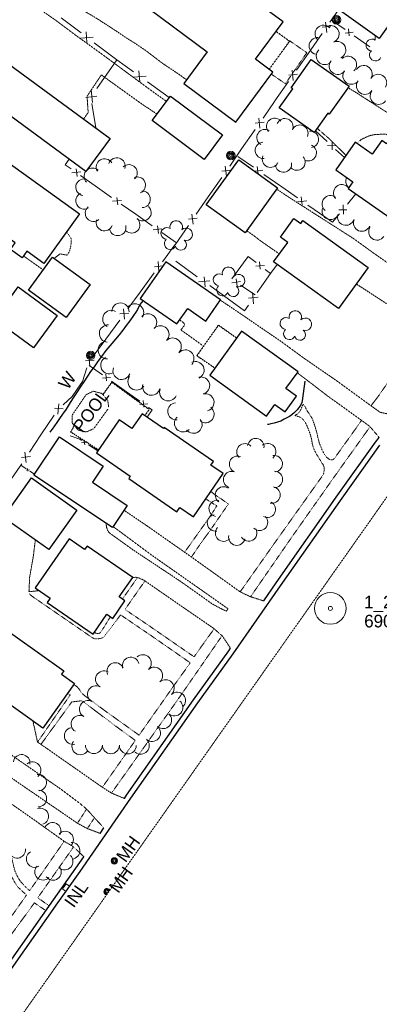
# Model space of a CAD drawing. Extents: x 863487 to 870045, y 569252 to 575761.
# Tile 22 of 66: x 865524 to 865694, y 571542 to 572008. Entities that reach past the tile are written whole.
import ezdxf
from ezdxf.enums import TextEntityAlignment as Align

# ---------------------------------------------------------------- set-up
doc = ezdxf.new("R2010")
doc.units = 0
doc.header["$LTSCALE"] = 0.005
doc.header["$MEASUREMENT"] = 0
doc.linetypes.add('DGN Style 3', pattern=[37.5, 25, -12.5])
doc.linetypes.add('DGN Style 5', pattern=[20, 10, -10])
for name, color, linetype, lineweight in [('E_BLD_Name', 241, 'Continuous', 15), ('E_DRN_Grate', 5, 'Continuous', 15), ('E_DWY', 2, 'DGN Style 3', 15), ('E_LAND_Vegetation', 3, 'Continuous', 15), ('E_MAP_Limits', 3, 'DGN Style 3', 15), ('E_MAP_PassPoints', 40, 'Continuous', 15), ('E_MISCPROP', 30, 'Continuous', 15), ('E_MISCPROP_Dash', 241, 'DGN Style 3', 15), ('E_MISCPROP_HvyDash', 241, 'DGN Style 3', 25), ('E_MISCPROP_HvyLine', 241, 'Continuous', 25), ('E_MISCPROP_Railing', 30, 'Continuous', 15), ('E_PATH_Sidewalk', 2, 'DGN Style 5', 15), ('E_RDWY', 21, 'Continuous', 25), ('E_WAL', 40, 'Continuous', 25)]:
    doc.layers.add(name, color=color, linetype=linetype, lineweight=lineweight)
doc.styles.add('Style-IGR_FONT_0', font='IGR_FONT_0.shx')
doc.styles.add('Style-IGR_FONT_1', font='IGR_FONT_1.shx')

# ---------------------------------------------------------------- blocks, each defined once
blk = doc.blocks.new('PP')
at = {"layer": 'E_MAP_PassPoints', "color": 40, "linetype": 'Continuous', "lineweight": 0}
for radius in [7.5, 0.96]:
    blk.add_circle((0, 0), radius, dxfattribs=at)
blk = doc.blocks.new('INLT')
at = {"layer": 'E_MISCPROP_Railing', "color": 40, "linetype": 'Continuous', "lineweight": 0, "flags": 128}
blk.add_lwpolyline([(3, -2), (3, 0), (0, 0), (0, -2), (3, -2)], dxfattribs=at)
blk = doc.blocks.new('INL_10')
at = {"layer": 'E_MISCPROP_Railing', "color": 40, "linetype": 'Continuous', "lineweight": 0, "style": 'Style-IGR_FONT_0'}
blk.add_text('INL', height=6, rotation=0, dxfattribs=at).set_placement((-5.74, -3.01))
blk = doc.blocks.new('MHO')
at = {"layer": 'E_DRN_Grate', "color": 20, "linetype": 'Continuous', "lineweight": 0}
for centre, radius in [((0.06, 0.01), 1.5), ((0.07, 0.01), 1.22), ((0.06, 0), 0.968), ((0.03, -0.01), 0.605)]:
    blk.add_circle(centre, radius, dxfattribs=at)
blk = doc.blocks.new('POLE')
at = {"layer": 'E_MISCPROP', "color": 20, "linetype": 'Continuous', "lineweight": 0}
for centre, radius in [((-0.01, 0.02), 2.02), ((-0.01, 0.03), 1.52), ((0, -0.01), 1.01), ((0, 0), 0.502)]:
    blk.add_circle(centre, radius, dxfattribs=at)
blk = doc.blocks.new('POOL_1')
at = {"layer": 'E_BLD_Name', "color": 241, "linetype": 'Continuous', "lineweight": 0, "style": 'Style-IGR_FONT_0'}
blk.add_text('POOL', height=6, rotation=0, dxfattribs=at).set_placement((-10.44, 0.15), align=Align.MIDDLE_LEFT)
blk = doc.blocks.new('TREE')
at = {"layer": 'E_LAND_Vegetation', "color": 93, "linetype": 'Continuous', "lineweight": 0}
for centre, radius, start, end in [((-1.47, 4.28), 2.78, 1.3946, 209.1676), ((3.57, 2.42), 2.97, 278.4237, 139.6576), ((-4.47, 0.2), 2.78, 78.0716, 279.0827), ((-2.01, -4.2), 2.61, 140.7798, 358.7124), ((3.46, -3.43), 2.97, 196.0746, 79.0478)]:
    blk.add_arc(centre, radius, start, end, dxfattribs=at)
blk = doc.blocks.new('WAL_4')
at = {"layer": 'E_MISCPROP_Railing', "color": 40, "linetype": 'Continuous', "lineweight": 0, "style": 'Style-IGR_FONT_0'}
blk.add_text('W', height=6, rotation=359.9999, dxfattribs=at).set_placement((-2.27, -0.34), align=Align.MIDDLE_LEFT)

msp = doc.modelspace()

# ---------------------------------------------------------------- linework, layer by layer
at = {"layer": 'E_DRN_Grate', "color": 20, "linetype": 'Continuous'}
msp.add_circle((865565.37, 571595.15), 0.605, dxfattribs=at)
for centre, radius, start, end in [((865565.37, 571595.19), 1.5, 27.9631, 261.7126), ((865565.38, 571595.19), 1.22, 21.0842, 268.5915), ((865565.38, 571595.18), 0.968, 11.588, 278.0877)]:
    msp.add_arc(centre, radius, start, end, dxfattribs=at)
at = {"layer": 'E_DWY', "color": 51, "linetype": 'DGN Style 3', "flags": 128}
for points in [[(865529.46, 572025.55), (865532.18, 572024.3), (865533.9, 572023.67), (865536.27, 572022.78), (865538.97, 572021.58), (865541.3, 572020.33), (865543.71, 572018.84), (865547.52, 572016.23), (865550.59, 572014.25), (865553.27, 572012.57), (865555.91, 572011.03), (865558.64, 572009.41), (865561.56, 572007.64), (865562.88, 572006.72), (865565.8, 572004.93), (865570.73, 572001.65), (865574.57, 571999.06), (865579.2, 571996.15), (865583.48, 571993.26), (865587.44, 571990.24), (865591.22, 571987.34), (865594.29, 571985.24), (865596.64, 571983.7), (865599.11, 571982.05), (865601.12, 571980.61), (865602.01, 571979.97), (865602.97, 571979.35)], [(865524.76, 572018.87), (865529.15, 572015.67), (865540.43, 572007.91), (865550.04, 572000.71), (865560.35, 571993.29), (865565.08, 571989.83), (865571.21, 571985.33), (865575.89, 571981.84), (865587.86, 571973.03), (865593.45, 571969.1)], [(865554.29, 571960.77), (865556.43, 571963.83), (865555.9, 571971.48), (865562.66, 571981.61), (865570.44, 571975.97), (865582.64, 571967.25), (865588.96, 571963.09)], [(865769.13, 571916.63), (865763.02, 571918.93), (865758.64, 571921.23), (865743.07, 571932.33), (865718.73, 571949.53), (865697.1, 571964.3), (865683.07, 571973.3), (865679.31, 571975.55)], [(865664.74, 571956.32), (865670.18, 571951.63), (865678.36, 571943.53)], [(865761.45, 571905.63), (865757.36, 571911.28), (865753.42, 571914.25), (865735.4, 571927.8), (865723.63, 571935.78), (865697.44, 571953.56), (865692.8, 571953.45), (865690.67, 571953.14), (865689.1, 571952.67), (865687.83, 571952.1), (865686.76, 571951.6), (865685.69, 571951.1), (865684.86, 571950.43), (865684, 571949.66), (865683.55, 571949.2)], [(865736.09, 571869.75), (865729.18, 571871.12), (865724.45, 571874.01), (865709.13, 571884.91), (865690.96, 571897.64), (865682.11, 571904.06), (865652.95, 571922.7), (865645.58, 571927.55)], [(865631.42, 571907.86), (865634.14, 571906.03), (865638.01, 571903.06), (865646.84, 571896.9)], [(865525.82, 571895.97), (865535.16, 571889.33)], [(865727.8, 571857.92), (865723.78, 571863.36), (865719.45, 571866.79), (865715.84, 571861.66), (865700.51, 571871.45), (865687.21, 571880.14), (865683.19, 571882.71)], [(865701.45, 571820.54), (865694.66, 571821.94), (865694.58, 571821.96), (865690.12, 571825.13), (865673.84, 571836.98), (865658.67, 571847.46), (865648, 571855.25), (865626.17, 571870.21), (865618.96, 571875.01)], [(865610.58, 571853.57), (865600.22, 571861), (865601.12, 571861.95), (865601.97, 571863.21), (865601.9, 571863.98), (865601.37, 571864.5), (865600.55, 571865.06), (865599.74, 571865.64)], [(865694.05, 571810.1), (865689.64, 571815.3), (865685.34, 571818.46), (865669.62, 571829.74), (865659.43, 571837.59), (865655.34, 571840.64)], [(865639.46, 571732.74), (865633.04, 571734.78), (865628.38, 571736.99), (865605.67, 571753.23), (865585.6, 571767.32), (865574.37, 571774.95), (865573.42, 571775.69)], [(865568.22, 571767.93), (865586.3, 571754.52), (865622.59, 571729.04), (865621.73, 571727.84), (865615.27, 571731.21), (865600.33, 571741.83), (865577.45, 571757.02), (865567.05, 571764.5), (865566.03, 571765.36), (865565.51, 571766.36), (865565.15, 571767.5), (865564.93, 571768.95), (865564.81, 571769.52)], [(865531.43, 571761.57), (865530.56, 571754.28), (865528.74, 571743.96), (865528.41, 571737.1), (865533.37, 571737.61)], [(865623.8, 571710.31), (865619.9, 571716.12), (865615.9, 571719.68), (865598.1, 571731.94), (865583.41, 571742.11), (865582.46, 571742.69), (865580.5, 571743.57), (865578.96, 571743.92), (865577.49, 571743.83)], [(865563.86, 571625.32), (865559.6, 571629.92), (865555.77, 571634.22), (865552.37, 571637.03), (865543.24, 571643.88), (865528.77, 571653.84), (865514.32, 571663.84), (865505.38, 571669.78), (865504.28, 571670.34), (865494.92, 571673.91), (865491.15, 571669.01), (865497.74, 571664.33), (865551.31, 571627.59), (865555.76, 571625.15), (865562.08, 571622.75)], [(865573.54, 571639.29), (865567.56, 571641.77), (865563.22, 571644.52), (865532.47, 571666), (865530.28, 571675.93)], [(865554.41, 571611.68), (865549.39, 571616.47), (865545.07, 571619.01), (865531.57, 571628.66), (865515.76, 571639.75), (865514.98, 571640.21), (865514.21, 571640.45)]]:
    msp.add_lwpolyline(points, dxfattribs=at)
at = {"layer": 'E_LAND_Vegetation', "color": 93, "linetype": 'Continuous'}
for centre, radius, start, end in [((865667.76, 572001.12), 4.02, 43.3424, 223.3271), ((865671.16, 572000.94), 4.02, 290.8449, 110.8296), ((865695.08, 571998.83), 2.97, 155.5682, 194.6475), ((865664.96, 571995.27), 4.02, 77.1195, 257.1042), ((865674.3, 571993.4), 4.02, 294.3684, 114.3531), ((865690.66, 571995.76), 2.78, 56.3845, 264.1575), ((865668.33, 571990.48), 4.02, 133.2447, 313.2294), ((865679.4, 571986.43), 4.02, 313.5937, 133.5784), ((865692.28, 571990.97), 2.78, 133.0615, 334.0725), ((865674.49, 571985.81), 4.02, 141.6366, 321.6212), ((865686.75, 571982.03), 4.02, 328.7827, 148.7674), ((865680.92, 571981.18), 4.02, 144.4751, 324.4598), ((865693.63, 571977.87), 4.02, 328.7827, 148.7674), ((865687.34, 571976.41), 4.02, 145.6595, 325.6441), ((865693.85, 571971.65), 4.02, 145.0731, 325.0578), ((865644.64, 571957.24), 3.88, 39.8376, 219.8223), ((865649.46, 571957.09), 3.88, 336.8778, 156.8625), ((865656.59, 571954.04), 3.88, 336.8778, 156.8625), ((865640.1, 571951.96), 3.88, 59.2031, 239.1878), ((865661.56, 571951.1), 3.88, 76.7722, 96.3707), ((865661.56, 571951.1), 3.88, 276.386, 60.9523), ((865639.32, 571945.85), 3.88, 95.104, 275.0887), ((865660.54, 571944.77), 3.88, 245.9718, 65.9564), ((865564.16, 571937.98), 3.93, 30.2343, 210.219), ((865569.98, 571938.5), 3.93, 342.1277, 162.1124), ((865575.71, 571935.21), 3.93, 313.3444, 133.329), ((865642.66, 571941.7), 3.88, 156.5694, 336.5541), ((865648.81, 571939.43), 3.88, 187.2863, 7.271), ((865655.24, 571940.33), 3.88, 221.431, 41.4157), ((865558.42, 571933.62), 3.93, 142.8562, 226.3285), ((865558.42, 571933.62), 3.93, 46.3438, 132.0632), ((865554.5, 571928.44), 3.93, 80.7235, 260.7082), ((865579.61, 571929.44), 3.93, 291.8415, 111.8261), ((865676.44, 571925.78), 3.95, 41.4356, 221.4203), ((865682.23, 571931.28), 3.95, 153.9447, 223.7064), ((865554.55, 571922.06), 3.93, 117.6593, 297.644), ((865581.88, 571922.75), 3.93, 271.5364, 91.5211), ((865671.01, 571920.55), 3.95, 51.1363, 231.121), ((865559, 571916.16), 3.93, 129.9631, 309.9478), ((865582.3, 571916.47), 3.93, 227.1746, 47.1593), ((865671.06, 571917.13), 3.95, 157.4035, 337.3882), ((865564.11, 571911.75), 3.93, 160.3504, 340.3351), ((865576.96, 571910.7), 3.93, 227.1746, 47.1593), ((865678.29, 571914.37), 3.95, 161.9661, 341.9508), ((865685.85, 571911.55), 3.95, 157.3562, 337.3408), ((865570.39, 571909.48), 3.93, 192.7846, 12.7693), ((865693.07, 571907.39), 3.95, 144.0419, 324.0266), ((865567.39, 571866.15), 4.09, 60.1243, 240.109), ((865571.71, 571869.61), 4.09, 358.3023, 178.2869), ((865578.59, 571869.22), 4.09, 326.2, 146.1847), ((865584.76, 571864.49), 4.09, 316.2785, 136.2632), ((865565.79, 571859.22), 4.09, 85.6027, 265.5874), ((865590.6, 571858.82), 4.09, 315.215, 135.1997), ((865565.18, 571851.41), 4.09, 94.8788, 274.8635), ((865596.4, 571853.06), 4.09, 315.215, 135.1997), ((865602.4, 571847.42), 4.09, 316.8916, 136.8763), ((865566.47, 571844.25), 4.09, 115.9767, 295.9614), ((865607.2, 571841.91), 4.09, 294.8089, 114.7936), ((865572.23, 571841.55), 4.09, 159.9329, 339.9175), ((865579.31, 571836.57), 4.09, 145.665, 325.6497), ((865609.82, 571834.6), 4.09, 284.647, 104.6317), ((865586.27, 571834.12), 4.09, 166.1494, 346.1341), ((865594.32, 571831.43), 4.09, 157.0488, 337.0335), ((865611.89, 571826.69), 4.09, 284.647, 104.6317), ((865598.14, 571822.42), 4.09, 94.6236, 274.6083), ((865611.91, 571821.1), 4.09, 232.724, 52.7087), ((865601.31, 571816.77), 4.09, 134.4215, 314.4062), ((865606.22, 571816.11), 4.09, 217.8881, 37.8728), ((865635.71, 571805.73), 3.9, 351.7636, 171.7483), ((865630.6, 571803.29), 3.9, 44.139, 224.1237), ((865641.33, 571803.37), 3.9, 308.5137, 128.4984), ((865627.11, 571797.39), 3.9, 68.8738, 248.8585), ((865644.43, 571797.63), 3.9, 278.9256, 98.9103), ((865624.3, 571790.11), 3.9, 68.8738, 248.8585), ((865644.5, 571790.24), 3.9, 268.0244, 88.0091), ((865620.43, 571782.84), 3.9, 55.1595, 235.1442), ((865643.36, 571782.88), 3.9, 258.5574, 78.5421), ((865617.47, 571776.51), 3.9, 77.9097, 257.8944), ((865641.16, 571776.08), 3.9, 242.2821, 62.2668), ((865616.66, 571769.64), 3.9, 99.7378, 279.7225), ((865637.48, 571769.93), 3.9, 225.8567, 45.8413), ((865620.48, 571764.81), 3.9, 137.3153, 317.3), ((865632.36, 571764.85), 3.9, 209.8237, 29.8083), ((865626.74, 571762.93), 3.9, 168.3817, 348.3664), ((865582.25, 571703.3), 4.01, 312.4567, 132.4414), ((865569.31, 571699.48), 4.01, 23.7294, 203.7141), ((865576.59, 571702.07), 4.01, 16.0469, 196.0316), ((865563.95, 571695.65), 4.01, 61.3928, 241.3775), ((865587.66, 571697.38), 4.01, 312.4567, 132.4414), ((865560.11, 571688.61), 4.01, 61.3928, 241.3775), ((865593.08, 571691.46), 4.01, 312.4567, 132.4414), ((865598.49, 571685.54), 4.01, 312.4567, 132.4414), ((865556.27, 571681.57), 4.01, 61.3928, 241.3775), ((865597.19, 571682.35), 4.01, 228.8086, 48.7933), ((865552.35, 571674.53), 4.01, 60.4782, 240.4628), ((865591.9, 571676.31), 4.01, 228.8086, 48.7933), ((865549.2, 571668.87), 4.01, 103.7386, 283.7232), ((865586.62, 571670.27), 4.01, 228.8086, 48.7933), ((865552.75, 571663.99), 4.01, 144.9504, 324.9351), ((865559.15, 571664.52), 4.01, 179.5276, 359.5122), ((865567.17, 571664.45), 4.01, 179.5276, 359.5122), ((865575.19, 571664.39), 4.01, 179.5276, 359.5122), ((865581.33, 571664.24), 4.01, 228.8086, 48.7933), ((865524.98, 571656.12), 3.93, 351.8881, 171.8727), ((865530.13, 571652.67), 3.93, 310.7151, 130.6998), ((865532.76, 571646.77), 3.93, 276.6745, 96.6592), ((865532.86, 571639.25), 3.93, 267.9328, 87.9175), ((865533.71, 571630.77), 3.93, 288.4194, 108.4041), ((865539.62, 571623.98), 3.93, 332.1514, 152.1361), ((865545.52, 571619.81), 3.93, 315.5637, 135.5484), ((865548.58, 571614.54), 3.93, 273.7391, 93.7237), ((865522.82, 571614.99), 3.93, 187.2108, 7.1955), ((865531.12, 571610.62), 3.93, 120.7194, 300.7041), ((865545.32, 571609.44), 3.93, 227.5414, 47.5261), ((865535.09, 571604.57), 3.93, 135.4681, 315.4528), ((865539.8, 571604.54), 3.93, 215.4559, 35.4406)]:
    msp.add_arc(centre, radius, start, end, dxfattribs=at)
at = {"layer": 'E_MAP_Limits', "color": 73, "linetype": 'DGN Style 3', "flags": 128}
msp.add_lwpolyline([(866032.27, 571969.73), (865895.87, 571963.34), (865748.83, 571854.45), (865378.65, 571328.94)], dxfattribs=at)
at = {"layer": 'E_MISCPROP_Dash', "color": 241, "linetype": 'DGN Style 3', "flags": 128}
msp.add_lwpolyline([(865565.74, 571823.47), (865559.05, 571814.21), (865555.51, 571812.64), (865551.65, 571813.62), (865548.93, 571816.84), (865548.93, 571820.78), (865555.43, 571830.28), (865558.83, 571831.97), (865562.97, 571830.87), (865565.71, 571827.59), (865566.11, 571824.25)], dxfattribs=at)
at = {"layer": 'E_MISCPROP_HvyDash', "color": 241, "linetype": 'DGN Style 3', "flags": 128}
for points in [[(865645.32, 572002.18), (865651.69, 571997.58), (865642.04, 571984.24)], [(865626.61, 571857.11), (865618.01, 571863.19), (865607.83, 571848.76), (865616.39, 571842.94)], [(865563.42, 571830.33), (865567.68, 571836.18), (865585.32, 571823.34), (865583.2, 571820.42)], [(865561.28, 571804.18), (865548.19, 571812.62), (865549.91, 571815.68)]]:
    msp.add_lwpolyline(points, dxfattribs=at)
at = {"layer": 'E_MISCPROP_HvyLine', "color": 241, "linetype": 'Continuous', "flags": 128}
for points in [[(865601.65, 571977.58), (865626.29, 571959.3), (865643.82, 571982.92), (865635.57, 571989.04), (865648.65, 572006.67), (865627.04, 572022.7), (865625.43, 572020.53), (865598.09, 572040.81), (865580.21, 572016.71), (865612.76, 571992.55)], [(865676.49, 572011.42), (865690.89, 572031.53), (865708.42, 572018.99), (865694.02, 571998.88)], [(865516.38, 571988.62), (865566.82, 571951.57), (865555.35, 571935.95), (865504.91, 571972.99)], [(865661.99, 571988.96), (865679.83, 571976.28), (865670.42, 571963.04), (865669.82, 571963.46), (865663.29, 571954.28), (865646.83, 571965.98), (865653.23, 571974.98), (865652.44, 571975.54)], [(865595.32, 571971.61), (865619.98, 571953.21), (865611.35, 571941.63), (865586.69, 571960.04)], [(865679.4, 571927.86), (865702.42, 571911.74), (865713.58, 571927.68), (865717.72, 571924.79), (865724.11, 571933.91), (865699.23, 571951.33), (865697.6, 571949.02), (865695.35, 571950.59), (865690.81, 571944.11), (865682.73, 571949.77), (865673.52, 571936.62), (865681.59, 571930.98)], [(865552.36, 571915.93), (865535.5, 571892.36), (865527.39, 571898.16), (865525.21, 571895.11), (865519.71, 571899.04), (865521.94, 571902.16), (865501.45, 571916.81), (865502.79, 571918.68), (865495.64, 571923.8), (865509.71, 571943.48), (865516.53, 571938.59), (865517.94, 571940.55)], [(865627.63, 571941.39), (865646.02, 571928.17), (865630.68, 571906.83), (865612.29, 571920.05)], [(865658.01, 571912.74), (865688.8, 571890.48), (865674.77, 571871.06), (865644.16, 571893.18), (865650.8, 571902.37), (865647.35, 571904.86), (865653.71, 571913.65), (865656.97, 571911.3)], [(865539.53, 571895.34), (865557.33, 571882.42), (865546.05, 571866.89), (865528.25, 571879.81)], [(865619.06, 571875.15), (865593.2, 571893.23), (865581.08, 571875.88), (865598.42, 571863.76), (865603.51, 571871.04), (865612.03, 571865.09)], [(865523.25, 571881.3), (865541.79, 571867.84), (865530.61, 571852.44), (865512.07, 571865.9)], [(865655.71, 571841.14), (865628.99, 571860.41), (865613.95, 571839.55), (865640.77, 571820.2), (865644.74, 571825.71), (865649.67, 571822.16), (865655.02, 571829.57), (865649.98, 571833.2)], [(865560.33, 571802.82), (865576.33, 571791.71), (865575.65, 571790.73), (865598.39, 571774.95), (865599.81, 571776.99), (865606.2, 571772.56), (865620.36, 571792.96), (865614.52, 571797.01), (865615.64, 571798.62), (865592.43, 571814.72), (865592.1, 571814.24), (865581.97, 571821.27), (865577.11, 571814.28), (865571.16, 571818.41)], [(865567.9, 571767.45), (865530.79, 571792.3), (865542.89, 571810.38), (865563.52, 571796.56), (865558.44, 571788.97), (865574.92, 571777.94)], [(865529.6, 571790.93), (865551.12, 571775.7), (865537.89, 571757), (865516.36, 571772.23)], [(865547.36, 571762.09), (865531.39, 571738.97), (865538.52, 571734.05), (865537.09, 571731.98), (865558.74, 571717.02), (865565.24, 571726.43), (865568.05, 571724.49), (865573.79, 571732.79), (865571.15, 571734.61), (865577.51, 571743.81), (865555.93, 571758.72), (865554.74, 571756.99)], [(865510.3, 571724.31), (865544.94, 571699.7), (865543.82, 571698.14), (865550.02, 571693.74), (865534.99, 571672.58), (865503.17, 571695.19), (865506.02, 571699.2), (865497.01, 571705.6)]]:
    msp.add_lwpolyline(points, close=True, dxfattribs=at)
at = {"layer": 'E_MISCPROP_Railing', "color": 40, "linetype": 'Continuous'}
for p, q in [((865671.27, 572004.58), (865667.1, 572004.11)), ((865668.74, 572006.56), (865669.26, 572001.69)), ((865555.43, 572001.96), (865555.81, 571996.98)), ((865677.96, 572001.41), (865681.83, 572001.82)), ((865679.53, 572003.43), (865679.91, 572000.11)), ((865552.97, 571999.02), (865558.78, 571999.44)), ((865577.81, 571980.47), (865583.88, 571981.02)), ((865580.33, 571983.59), (865580.83, 571978.39)), ((865655.44, 571981.91), (865651.27, 571981.44)), ((865652.9, 571983.89), (865653.42, 571979.02)), ((865558.42, 571968.47), (865557.78, 571974.53)), ((865555.26, 571970.94), (865560.46, 571971.52)), ((865639.62, 571959.23), (865635.46, 571958.74)), ((865637.08, 571961.2), (865637.61, 571956.33)), ((865671.81, 571946.18), (865671.91, 571949.7)), ((865673.76, 571948.06), (865669.65, 571948.19)), ((865552.89, 571935.71), (865548.76, 571935.27)), ((865551.21, 571933.56), (865550.81, 571937.1)), ((865623.84, 571936.52), (865619.67, 571936.04)), ((865621.29, 571938.49), (865621.83, 571933.63)), ((865635.1, 571936.02), (865639.08, 571936.47)), ((865636.43, 571938.3), (865636.84, 571934.77)), ((865572.12, 571922.25), (865567.99, 571921.81)), ((865570.44, 571920.1), (865570.04, 571923.64)), ((865655.42, 571921.55), (865659.88, 571922.04)), ((865657.23, 571923.88), (865657.67, 571920.07)), ((865605.51, 571915.79), (865606.04, 571910.92)), ((865675.02, 571917.69), (865678.86, 571917.82)), ((865677.2, 571915.7), (865677.07, 571920.18)), ((865608.05, 571913.81), (865603.88, 571913.33)), ((865591.34, 571908.79), (865587.22, 571908.35)), ((865589.66, 571906.64), (865589.27, 571910.18)), ((865589.51, 571893.28), (865589.91, 571888.52)), ((865637.46, 571893.23), (865637.72, 571889.72)), ((865591.8, 571891.23), (865587.83, 571890.87)), ((865635.72, 571891.17), (865639.81, 571891.44)), ((865614, 571884.2), (865608.58, 571883.69)), ((865611.76, 571881.4), (865611.3, 571886.05)), ((865628.5, 571883.82), (865624.43, 571883.28)), ((865626.89, 571881.65), (865626.41, 571885.14)), ((865634.09, 571878.69), (865634.69, 571873.27)), ((865636.92, 571876.49), (865632.28, 571875.95)), ((865573.15, 571870.99), (865573.56, 571866.11)), ((865575.64, 571868.95), (865571.46, 571868.57)), ((865559.28, 571846.66), (865555.1, 571846.28)), ((865556.79, 571848.69), (865557.2, 571843.82)), ((865563.18, 571838.07), (865566.98, 571838.46)), ((865564.73, 571840.04), (865565.09, 571836.79)), ((865582.37, 571827.6), (865582.72, 571824.35)), ((865544.61, 571823.55), (865540.44, 571823.95)), ((865542.54, 571826.01), (865542.04, 571821.15)), ((865580.82, 571825.63), (865584.61, 571826.02)), ((865554.43, 571809.01), (865554.78, 571806.58)), ((865553.32, 571807.49), (865556.16, 571807.89)), ((865529.11, 571801.12), (865524.95, 571800.56)), ((865526.53, 571803.05), (865527.16, 571798.2)), ((865527.13, 571794.63), (865528.65, 571794.81)), ((865527.74, 571795.43), (865527.91, 571794.13))]:
    msp.add_line(p, q, dxfattribs=at)
at = {"layer": 'E_MISCPROP_Railing', "color": 40, "linetype": 'Continuous', "flags": 128}
for points in [[(865676.47, 572014.62), (865670.81, 572006.52)], [(865543.7, 572008.56), (865553.11, 572001.49)], [(865671.54, 572007.57), (865677.99, 572003.06)], [(865667.07, 572001.16), (865660.63, 571991.95)], [(865682.26, 572000.08), (865689.59, 571994.95)], [(865559.32, 571996.81), (865570.01, 571988.76)], [(865660.63, 571991.95), (865654.97, 571983.84)], [(865560.51, 571975.19), (865568.54, 571986.66)], [(865568.54, 571986.66), (865570.01, 571988.76), (865577.91, 571983.05)], [(865584.51, 571978.28), (865594.76, 571970.86)], [(865651.23, 571978.49), (865644.8, 571969.27)], [(865560.03, 571956.56), (865558.09, 571968.02)], [(865644.8, 571969.27), (865644.62, 571969.02), (865639.16, 571961.16)], [(865635.43, 571955.79), (865629.01, 571946.57)], [(865669.46, 571950.08), (865663.95, 571955.21)], [(865629.01, 571946.57), (865623.37, 571938.45)], [(865677.62, 571942.47), (865673.47, 571946.34)], [(865548.31, 571937.13), (865545.56, 571939.06), (865547.38, 571941.8)], [(865627.23, 571943.02), (865634.66, 571937.87)], [(865639.57, 571934.46), (865648.02, 571928.6)], [(865559.72, 571929.14), (865552.85, 571933.95)], [(865619.64, 571933.09), (865613.23, 571923.86)], [(865567.53, 571923.67), (865559.72, 571929.14)], [(865648.02, 571928.6), (865655.46, 571923.45)], [(865679.11, 571920.5), (865683.06, 571925.29)], [(865578.95, 571915.68), (865572.08, 571920.49)], [(865613.23, 571923.86), (865607.58, 571915.75)], [(865660.37, 571920.04), (865668.82, 571914.18)], [(865668.82, 571914.18), (865672.05, 571911.94), (865675.31, 571915.89)], [(865586.76, 571910.21), (865578.95, 571915.68)], [(865598.18, 571902.22), (865591.3, 571907.03)], [(865603.85, 571910.38), (865597.52, 571901.27), (865597.44, 571901.16)], [(865597.44, 571901.16), (865591.59, 571893.19)], [(865608.02, 571886.13), (865597.85, 571893.43)], [(865624.35, 571885.18), (865629.97, 571892.75)], [(865629.97, 571892.75), (865632.16, 571895.71), (865635.83, 571892.91)], [(865587.72, 571887.92), (865581.07, 571878.86)], [(865640.19, 571889.58), (865642.67, 571887.69), (865645.84, 571891.97)], [(865642.67, 571887.69), (865636.4, 571878.65)], [(865581.07, 571878.86), (865575.22, 571870.9)], [(865622.86, 571875.47), (865613.93, 571881.89)], [(865635.42, 571877.5), (865628.51, 571882.08)], [(865632.25, 571872.67), (865630.43, 571870.04), (865622.86, 571875.47)], [(865571.36, 571865.63), (865564.71, 571856.57)], [(865564.71, 571856.57), (865558.86, 571848.6)], [(865555.77, 571842.94), (865553.73, 571836.48), (865551.16, 571832.84)], [(865556.92, 571844.13), (865563.22, 571839.69)], [(865567.39, 571836.75), (865574.55, 571831.69)], [(865551.16, 571832.84), (865548.78, 571829.49), (865544.56, 571825.54)], [(865574.55, 571831.69), (865580.86, 571827.25)], [(865585.02, 571824.31), (865586.7, 571823.13), (865584.36, 571819.61)], [(865540.33, 571820.62), (865534.09, 571811.27)], [(865534.09, 571811.27), (865528.61, 571803.05)], [(865547.97, 571810.91), (865552.47, 571809.25), (865553.3, 571808.71)], [(865556.51, 571806.62), (865560.96, 571803.72)], [(865524.98, 571797.61), (865524.27, 571796.55), (865518.64, 571788.34)], [(865524.58, 571797.01), (865527.14, 571795.28)], [(865528.83, 571794.13), (865531.02, 571792.65)]]:
    msp.add_lwpolyline(points, dxfattribs=at)
at = {"layer": 'E_PATH_Sidewalk', "color": 51, "linetype": 'DGN Style 5', "flags": 128}
for points in [[(865651.85, 571997.65), (865659.84, 571992.1), (865649.74, 571977.42), (865643.38, 571981.74)], [(865546.16, 571907.26), (865546.22, 571907.2), (865547.44, 571905.62), (865548.01, 571904.86), (865548.31, 571904.2), (865548.37, 571902.85), (865548.34, 571901.62), (865548.05, 571899.85), (865547.61, 571898.31), (865547.13, 571897.33), (865546.5, 571896.34), (865543.13, 571896.92), (865540.29, 571894.79)], [(865715.84, 571861.66), (865704.4, 571844.92), (865693.25, 571829), (865690.23, 571825.05)], [(865628.33, 571737.03), (865643.21, 571758.16), (865663.27, 571786.34), (865667.5, 571792.27), (865667.89, 571793.2), (865668.08, 571794.83), (865668.04, 571795.97), (865667.7, 571797.03), (865666.94, 571798.1), (865666.26, 571799.25), (865665.46, 571800.55), (865664.53, 571802.05), (865663.65, 571803.66), (865662.83, 571805.45), (865662.43, 571807.3), (865662.04, 571809.54), (865661.46, 571811.6), (865660.79, 571813.41), (865660.31, 571814.63), (865659.25, 571817), (865658.37, 571818.27), (865657.52, 571819.06), (865656.67, 571819.65), (865654.22, 571820.5), (865655.74, 571821.36), (865656.73, 571822.7), (865657.37, 571824.08), (865657.77, 571825.05), (865658.12, 571825.83), (865659.06, 571824.64), (865659.85, 571822.9), (865660.87, 571821.37), (865662.4, 571819.06), (865663.46, 571816.08), (865664.39, 571813.13), (865665.09, 571810.08), (865665.74, 571807.53), (865666.94, 571804.51), (865668.02, 571802.34), (865669.34, 571800.58), (865670.25, 571799.87), (865671.2, 571799.48), (865672.08, 571799.55), (865672.69, 571799.91), (865673.07, 571800.38), (865685.77, 571818.14)], [(865689.77, 571815.15), (865673.2, 571791.95), (865653.78, 571764.4), (865633.24, 571734.71)], [(865602.05, 571755.76), (865606.9, 571762.59), (865614.5, 571773.3), (865617.28, 571777.74), (865615.06, 571779.06), (865612.95, 571780.46), (865612.06, 571781)], [(865614.48, 571784.49), (865616.26, 571783.1), (865622.77, 571778.63), (865614.19, 571766.18), (865609.18, 571759.28), (865605.27, 571753.5)], [(865579.7, 571743.75), (865572.63, 571733.59)], [(865616.02, 571719.57), (865606.51, 571706.32), (865606.51, 571706.32), (865583.99, 571721.84), (865573.85, 571728.68), (865583.27, 571742.2)], [(865549.62, 571693.17), (865551.18, 571692.09), (865552.04, 571691.16), (865552.67, 571690.1), (865553.23, 571689.26), (865553.85, 571688.72), (865554.63, 571688.02), (865564.04, 571681), (865580.52, 571669.23), (865597.28, 571693.1), (865604.73, 571703.43), (865586.35, 571716.23), (865571.79, 571726.12), (865566.06, 571718.57), (865564.71, 571716.9), (865563.93, 571715.86), (865563.41, 571715.42), (865562.67, 571715.11), (865561.9, 571714.95), (865561.12, 571714.84), (865560.45, 571714.77), (865559.65, 571714.81), (865559.04, 571715.02), (865558.48, 571715.28), (865529.49, 571735.23), (865528.89, 571735.82), (865528.67, 571736.25)], [(865566.95, 571725.25), (865563.29, 571719.3), (865562.92, 571718.72), (865562.39, 571718.04), (865561.9, 571717.52), (865561.53, 571717.34), (865561.02, 571717.27), (865560.44, 571717.37), (865559.93, 571717.58), (865559.35, 571717.89)], [(865619.75, 571716.26), (865599.5, 571687), (865567.47, 571641.83)], [(865532.5, 571665.97), (865536.81, 571672.2), (865547.93, 571688.23), (865546.67, 571689.02)], [(865563.15, 571644.57), (865578.73, 571666.74), (865569.53, 571673.44), (865553.46, 571685.54), (865548.66, 571684.93), (865534.08, 571664.87)], [(865551.37, 571627.56), (865555.7, 571634.28)], [(865506.08, 571628.58), (865507.9, 571627.22), (865512.23, 571622.95), (865514.78, 571620.51), (865516.21, 571618.87), (865517.4, 571617.45), (865518.35, 571616.04), (865518.98, 571614.86), (865519.56, 571613.42), (865520.19, 571611.52), (865520.57, 571609.77), (865521.09, 571607.59), (865521.54, 571605.75), (865522.18, 571603.95), (865522.9, 571602.53), (865523.64, 571601.2), (865524.47, 571599.93), (865525.88, 571598.43), (865526.69, 571597.52), (865527.55, 571596.67), (865528.76, 571595.68), (865545.08, 571619)], [(865559.4, 571630.15), (865556.06, 571625.03)], [(865494.11, 571546.67), (865502.99, 571559.38), (865517.68, 571580), (865527.25, 571593.58), (865523.37, 571597.16), (865521.75, 571599.49), (865519.86, 571603.02), (865518.78, 571606.26), (865517.92, 571610.19), (865517.36, 571611.64), (865516.86, 571612.83), (865515.83, 571614.97), (865515.39, 571615.53), (865514.71, 571616.14), (865512.09, 571618.17), (865506.59, 571621.17), (865505.38, 571621.97), (865504.19, 571622.78), (865502.83, 571623.83)], [(865549.51, 571616.35), (865532.58, 571592.29), (865534.68, 571590.81), (865538.03, 571588.47)], [(865536.43, 571586.19), (865531.01, 571589.9), (865517.21, 571571.01), (865498.5, 571544.12)]]:
    msp.add_lwpolyline(points, dxfattribs=at)
at = {"layer": 'E_RDWY', "color": 21, "linetype": 'Continuous', "flags": 128}
for points in [[(865639.46, 571732.74), (865645.39, 571741.24), (865674.55, 571782.87), (865692.42, 571807.8), (865694.05, 571810.1)], [(865365.68, 571339.63), (865402.06, 571391.25), (865416.81, 571412.16), (865430.17, 571431.44), (865447.89, 571456), (865458.99, 571471.74), (865471.43, 571489.41), (865487.22, 571511.93), (865509.21, 571543.37), (865526.5, 571567.72), (865542.08, 571589.88), (865552.68, 571604.8), (865576.64, 571639.37), (865608.35, 571684.51), (865624.99, 571707.66), (865647.44, 571739.8), (865676.59, 571781.42), (865694.46, 571806.35)], [(865573.54, 571639.29), (865574.58, 571640.8), (865606.31, 571685.96), (865622.95, 571709.1), (865623.8, 571710.31)], [(865562.08, 571622.75), (865563.86, 571625.32)], [(865505.24, 571542.04), (865507.17, 571544.81), (865524.46, 571569.16), (865540.04, 571591.32), (865550.63, 571606.24), (865554.41, 571611.68)]]:
    msp.add_lwpolyline(points, dxfattribs=at)
at = {"layer": 'E_WAL', "flags": 128}
for points in [[(865582.49, 571874.89), (865580.85, 571872.97), (865579.75, 571870.63), (865578.92, 571869.38), (865577.92, 571867.83), (865576.12, 571865.31), (865574.47, 571863.08), (865572.77, 571860.89), (865571.03, 571858.58), (865567.62, 571854.48), (865564.8, 571851.15), (865562.76, 571848.41), (865561.64, 571846.91), (865560.52, 571845.43), (865559.19, 571843.55), (865557.59, 571841.3), (865556.14, 571839.1), (865554.36, 571836.31), (865552.64, 571833.85), (865551.19, 571831.73), (865549.61, 571829.33), (865547.99, 571826.65), (865545.98, 571823.51), (865544.3, 571821.07), (865542.88, 571819.01), (865541.61, 571817.15), (865540.46, 571815.54), (865539.39, 571814.02), (865538.6, 571813), (865538.33, 571812.61)], [(865658.98, 571836.65), (865657.72, 571827.38), (865657.5, 571826.55), (865657.09, 571825.56), (865656.28, 571824.4), (865655.34, 571823.19), (865654.05, 571821.85), (865652.77, 571820.76), (865651.6, 571819.95), (865650.47, 571819.32), (865649.19, 571818.68), (865647.52, 571817.82), (865645.96, 571817.26), (865644.43, 571816.85), (865642.89, 571816.54), (865641.71, 571816.25), (865641.2, 571816.16)]]:
    msp.add_lwpolyline(points, dxfattribs=at)

# ---------------------------------------------------------------- block references
at = {"layer": 'E_BLD_Name', "color": 241, "linetype": 'Continuous', "xscale": 1.000002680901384, "yscale": 1.000002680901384, "zscale": 1.000002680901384, "rotation": 54.14630535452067}
msp.add_blockref('POOL_1', (865557.45, 571822.03), dxfattribs=at)
at = {"layer": 'E_DRN_Grate', "color": 20, "linetype": 'Continuous', "xscale": 0.9999988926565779, "yscale": 0.9999988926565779, "zscale": 0.9999988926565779, "rotation": 54.37591312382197}
msp.add_blockref('MHO', (865568.77, 571609.69), dxfattribs=at)
at = {"layer": 'E_LAND_Vegetation', "color": 93, "linetype": 'Continuous', "rotation": 54.99005666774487}
for p in [(865597.99, 571905.32), (865622.74, 571883.39), (865654.36, 571862.73)]:
    msp.add_blockref('TREE', p, dxfattribs=at)
at = {"layer": 'E_MAP_PassPoints', "color": 40, "linetype": 'Continuous'}
msp.add_blockref('PP', (865671, 571729.2), dxfattribs=at)
at = {"layer": 'E_MISCPROP', "color": 20, "linetype": 'Continuous', "xscale": 0.9999988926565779, "yscale": 0.9999988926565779, "zscale": 0.9999988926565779, "rotation": 54.37591312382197}
for p in [(865673.9, 572007.67), (865623.89, 571943.44), (865557.64, 571848.9)]:
    msp.add_blockref('POLE', p, dxfattribs=at)
at = {"layer": 'E_MISCPROP_Railing', "color": 40, "linetype": 'Continuous', "xscale": 0.9999988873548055, "yscale": 0.9999988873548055, "zscale": 0.9999988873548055}
for name, p, rotation in [('INL_10', (865550.46, 571593.56), 54.59683635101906), ('INLT', (865547.67, 571597.75), 234.596836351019)]:
    msp.add_blockref(name, p, dxfattribs=dict(at, rotation=rotation))
at = {"layer": 'E_WAL', "rotation": 54.99005666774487}
msp.add_blockref('WAL_4', (865545.37, 571836), dxfattribs=at)

# ---------------------------------------------------------------- texts
at = {"layer": 'E_DRN_Grate', "color": 20, "linetype": 'Continuous', "style": 'Style-IGR_FONT_1'}
for p in [(865571.7, 571610.35), (865568.27, 571595.79)]:
    msp.add_text('MH', height=6, rotation=54.3759, dxfattribs=at).set_placement(p, align=Align.MIDDLE_LEFT)
at = {"layer": 'E_MAP_PassPoints', "color": 40, "linetype": 'Continuous', "style": 'Style-IGR_FONT_0'}
for s, p in [('1_210_18', (865687, 571729.2)), ('690.17', (865687, 571720.2))]:
    msp.add_text(s, height=6, dxfattribs=at).set_placement(p)

doc.saveas('drawing.dxf')
